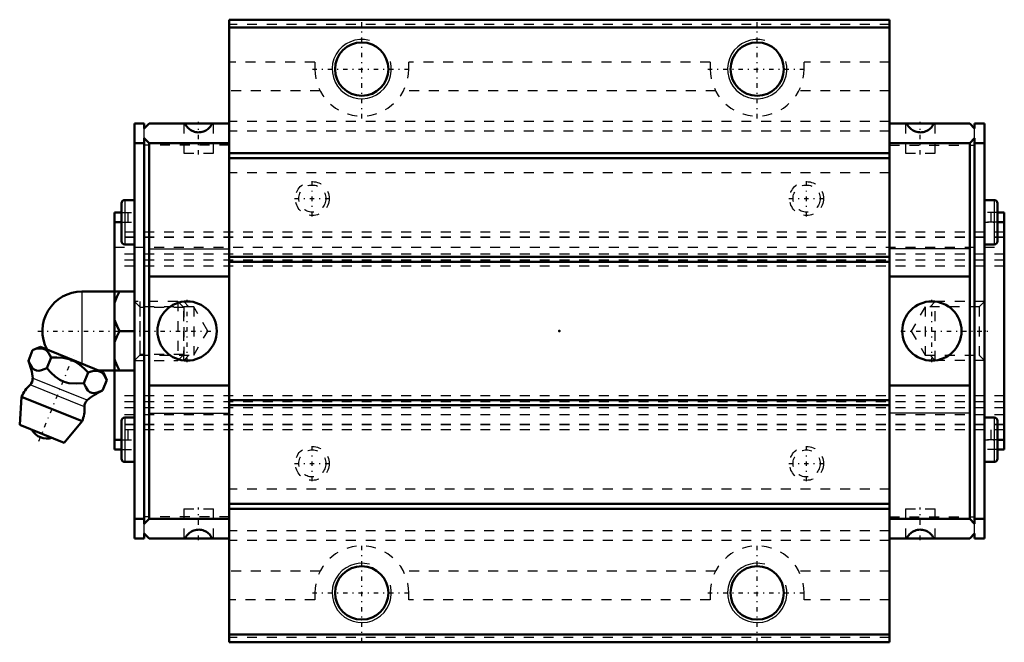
# Model space of a CAD drawing. Header units: millimetres. Extents: x -54.6 to 45, y -31.5 to 31.5.
import ezdxf

# ---------------------------------------------------------------- set-up
doc = ezdxf.new("R2010")
doc.units = ezdxf.units.MM
doc.linetypes.add('Center', pattern=[1.5, 0.45, -0.5, 0.05, -0.5])
doc.linetypes.add('Dashed', pattern=[2, 1, -1])
for name, color, linetype, lineweight in [('2d ConnectionPoints', 7, 'Continuous', 50), ('AM_0', 7, 'Continuous', 50), ('AM_4', 3, 'Continuous', 25), ('AM_5', 3, 'Continuous', 25), ('AM_7', 7, 'Center', 25), ('AM_9', 6, 'Dashed', 25)]:
    doc.layers.add(name, color=color, linetype=linetype, lineweight=lineweight)

# ---------------------------------------------------------------- blocks, each defined once
blk = doc.blocks.new('1_lpega3pbrycq09twtv1bafanv________0_in_HSR20LC1SS_GK__BLOCK_1B_M6F__4')
at = {"layer": 'AM_0'}
for p, q in [((-48.3, 4), (-43, 4)), ((-45, 4), (-45, -4)), ((-44.501, 0), (-43, 0)), ((-43, 0.725), (-43, -0.725)), ((-53.721, -3.002), (-53.289, -1.932)), ((-52.512, -1.602), (-53.289, -1.932)), ((-46.124, -4.183), (-52.512, -1.602)), ((-51.848, -3.759), (-51.415, -2.689)), ((-48.101, -5.273), (-47.668, -4.203)), ((-46.578, -4), (-43, -4)), ((-46.227, -6.03), (-45.795, -4.96)), ((-45.795, -4.96), (-46.124, -4.183)), ((-54.402, -6.667), (-54.6, -9.495)), ((-48.283, -9.139), (-54.402, -6.667)), ((-50.105, -11.311), (-54.6, -9.495)), ((-50.105, -11.311), (-48.283, -9.139))]:
    blk.add_line(p, q, dxfattribs=at)
for points in [[(-44.501, 4), (-44.787, 3.443), (-45, 2.855)], [(-45, 1.145), (-44.944, 0.96), (-44.749, 0.474), (-44.501, 0)], [(-44.501, 0), (-44.787, -0.557), (-45, -1.145)], [(-51.415, -2.689), (-51.675, -2.208), (-51.843, -2.012), (-52.035, -1.865), (-52.34, -1.755), (-52.694, -1.755), (-52.986, -1.821), (-53.289, -1.932)], [(-47.668, -4.203), (-48.068, -3.787), (-48.507, -3.416), (-49.035, -3.085), (-49.609, -2.848), (-50.214, -2.713), (-50.833, -2.668), (-51.415, -2.689)], [(-45, -2.855), (-44.944, -3.04), (-44.749, -3.526), (-44.501, -4)], [(-53.721, -3.002), (-53.541, -3.399), (-53.322, -3.742), (-53.138, -3.908), (-52.913, -4.002), (-52.667, -4.015), (-52.398, -3.965), (-51.848, -3.759)], [(-51.848, -3.759), (-51.417, -4.232), (-51.004, -4.618), (-50.532, -4.949), (-50.107, -5.144), (-49.638, -5.265), (-48.877, -5.317), (-48.101, -5.273)], [(-45.795, -4.96), (-46.055, -4.479), (-46.222, -4.283), (-46.414, -4.136), (-46.719, -4.026), (-47.073, -4.026), (-47.365, -4.092), (-47.668, -4.203)], [(-48.101, -5.273), (-47.921, -5.67), (-47.701, -6.013), (-47.517, -6.179), (-47.293, -6.273), (-47.046, -6.286), (-46.777, -6.236), (-46.227, -6.03)]]:
    blk.add_lwpolyline(points, dxfattribs=at)
for centre, radius, start, end in [((-48.3, 0), 4, 90, 207.98761), ((-59.266, -5.294), 6, 4.84478, 22.46932), ((-54.085, -4.855), 0.8, 311.97872, 4.84478), ((-51.343, -7.903), 3.3, 131.97872, 158), ((-43.831, -11.531), 6, 113.52853, 131.15522), ((-51.343, -7.903), 3.3, 338, 4.02128), ((-47.253, -7.616), 0.8, 131.15522, 184.02128), ((-51.814, -9.071), 1.82, 210.13419, 285.86581)]:
    blk.add_arc(centre, radius, start, end, dxfattribs=at)
at = {"layer": 'AM_4'}
for p, q in [((-48.3, 4), (-48.3, -3.304)), ((-47.779, -7.013), (-53.288, -4.788)), ((-48.051, -7.672), (-53.55, -5.45))]:
    blk.add_line(p, q, dxfattribs=at)
at = {"layer": 'AM_5', "linetype": 'Dashed'}
for p, q in [((-42.457, 3), (-42.457, -3)), ((-38, 2.387), (-42.457, 2.387)), ((-38, -2.386), (-42.457, -2.386))]:
    blk.add_line(p, q, dxfattribs=at)
at = {"layer": 'AM_7'}
for p, q in [((-52.765, 0), (-34.52, 0)), ((-52.655, -11.152), (-49.159, -2.5))]:
    blk.add_line(p, q, dxfattribs=at)
at = {"layer": 'AM_9'}
for p, q in [((-38.614, 3), (-43, 3)), ((-38, 2.387), (-38.614, 3)), ((-38.614, 3), (-38.614, -3)), ((-38, 2.387), (-38, -2.386)), ((-38.614, -3), (-38, -2.386)), ((-43, -3), (-38.614, -3))]:
    blk.add_line(p, q, dxfattribs=at)
blk = doc.blocks.new('2_HSR20LCSSB_M6F11_S_0_in_HSR20LC1SS_GK__BLOCK_1B_M6F__4')
at = {"layer": 'AM_0'}
for p, q in [((33.4, 31.5), (-33.4, 31.5)), ((-33.4, 31.5), (-33.4, -31.5)), ((33.4, 31.5), (33.4, -31.5)), ((33.4, 30.7), (-33.4, 30.7)), ((-43, 21), (-43, 0.725)), ((-42, 21), (-43, 21)), ((-42, 20.5), (-41.5, 21)), ((-42, 21), (-42, 20.5)), ((-33.4, 21), (-41.5, 21)), ((33.4, 21), (41.5, 21)), ((42, 20.5), (41.5, 21)), ((42, 21), (43, 21)), ((42, 21), (42, 20.5)), ((43, -21), (43, 21)), ((-42, 19), (-43, 19)), ((-42, 19.5), (-42, -19.5)), ((-41.5, 19), (-42, 19.5)), ((-41.5, -19), (-41.5, 19)), ((-33.4, 19), (-41.5, 19)), ((33.4, 19), (41.5, 19)), ((41.5, 19), (42, 19.5)), ((41.5, -19), (41.5, 19)), ((42, 19.5), (42, -19.5)), ((42, 19), (43, 19)), ((33.4, 18), (-33.4, 18)), ((33.4, 17.5), (-33.4, 17.5)), ((-43, 13.25), (-43.975, 13.25)), ((43.975, 13.25), (43, 13.25)), ((-45, 12), (-45, 4)), ((-45, 12), (-44.3, 12)), ((-44.3, 12.925), (-44.3, 9.075)), ((44.3, 12.925), (44.3, 9.075)), ((45, 12), (44.3, 12)), ((45, 12), (45, -12)), ((-45, 11), (-44.3, 11)), ((45, 11), (44.3, 11)), ((-43.975, 8.75), (-43, 8.75)), ((43, 8.75), (43.975, 8.75)), ((33.4, 7.5), (-33.4, 7.5)), ((33.4, 7), (-33.4, 7)), ((-41.5, 5.5), (-33.4, 5.5)), ((41.5, 5.5), (33.4, 5.5)), ((-43, -0.725), (-43, -21)), ((-45, -4), (-45, -12)), ((-41.5, -5.5), (-33.4, -5.5)), ((41.5, -5.5), (33.4, -5.5)), ((33.4, -7), (-33.4, -7)), ((33.4, -7.5), (-33.4, -7.5)), ((-43, -8.75), (-43.975, -8.75)), ((43.975, -8.75), (43, -8.75)), ((-44.3, -9.075), (-44.3, -12.925)), ((44.3, -9.075), (44.3, -12.925)), ((-45, -11), (-44.3, -11)), ((45, -11), (44.3, -11)), ((-45, -12), (-44.3, -12)), ((45, -12), (44.3, -12)), ((-43.975, -13.25), (-43, -13.25)), ((43, -13.25), (43.975, -13.25)), ((33.4, -17.5), (-33.4, -17.5)), ((33.4, -18), (-33.4, -18)), ((-42, -19), (-43, -19)), ((-42, -19.5), (-41.5, -19)), ((-33.4, -19), (-41.5, -19)), ((33.4, -19), (41.5, -19)), ((42, -19.5), (41.5, -19)), ((42, -19), (43, -19)), ((-42, -20.5), (-42, -21)), ((-41.5, -21), (-42, -20.5)), ((41.5, -21), (42, -20.5)), ((42, -20.5), (42, -21)), ((-42, -21), (-43, -21)), ((-33.4, -21), (-41.5, -21)), ((33.4, -21), (41.5, -21)), ((42, -21), (43, -21)), ((33.4, -30.7), (-33.4, -30.7)), ((33.4, -31.5), (-33.4, -31.5))]:
    blk.add_line(p, q, dxfattribs=at)
for points in [[(-37.875, 21), (-37.817, 20.882), (-37.75, 20.77), (-37.673, 20.665), (-37.587, 20.566), (-37.492, 20.475), (-37.391, 20.393), (-37.282, 20.32), (-37.167, 20.257), (-37.048, 20.204), (-36.924, 20.161), (-36.797, 20.13), (-36.668, 20.109), (-36.537, 20.1), (-36.406, 20.103), (-36.276, 20.117), (-36.148, 20.142), (-36.022, 20.178), (-35.9, 20.225), (-35.782, 20.283), (-35.67, 20.35), (-35.565, 20.427), (-35.466, 20.513), (-35.375, 20.608), (-35.293, 20.709), (-35.22, 20.818), (-35.157, 20.933), (-35.125, 21)], [(37.875, 21), (37.817, 20.882), (37.75, 20.77), (37.673, 20.665), (37.587, 20.566), (37.492, 20.475), (37.391, 20.393), (37.282, 20.32), (37.167, 20.257), (37.048, 20.204), (36.924, 20.161), (36.797, 20.13), (36.668, 20.109), (36.537, 20.1), (36.406, 20.103), (36.276, 20.117), (36.148, 20.142), (36.022, 20.178), (35.9, 20.225), (35.782, 20.283), (35.67, 20.35), (35.565, 20.427), (35.466, 20.513), (35.375, 20.608), (35.293, 20.709), (35.22, 20.818), (35.157, 20.933), (35.125, 21)], [(-35.125, -21), (-35.183, -20.882), (-35.25, -20.77), (-35.327, -20.665), (-35.413, -20.566), (-35.508, -20.475), (-35.609, -20.393), (-35.718, -20.32), (-35.833, -20.257), (-35.952, -20.204), (-36.076, -20.161), (-36.203, -20.13), (-36.332, -20.109), (-36.463, -20.1), (-36.594, -20.103), (-36.724, -20.117), (-36.852, -20.142), (-36.978, -20.178), (-37.1, -20.225), (-37.218, -20.283), (-37.33, -20.35), (-37.435, -20.427), (-37.534, -20.513), (-37.625, -20.608), (-37.707, -20.709), (-37.78, -20.818), (-37.843, -20.933), (-37.875, -21)], [(35.125, -21), (35.183, -20.882), (35.25, -20.77), (35.327, -20.665), (35.413, -20.566), (35.508, -20.475), (35.609, -20.393), (35.718, -20.32), (35.833, -20.257), (35.952, -20.204), (36.076, -20.161), (36.203, -20.13), (36.332, -20.109), (36.463, -20.1), (36.594, -20.103), (36.724, -20.117), (36.852, -20.142), (36.978, -20.178), (37.1, -20.225), (37.218, -20.283), (37.33, -20.35), (37.435, -20.427), (37.534, -20.513), (37.625, -20.608), (37.707, -20.709), (37.78, -20.818), (37.843, -20.933), (37.875, -21)]]:
    blk.add_lwpolyline(points, dxfattribs=at)
for centre, radius in [((-20, 26.5), 2.7), ((20, 26.5), 2.7), ((-37.67, 0), 3), ((37.67, 0), 3), ((-20, -26.5), 2.7), ((20, -26.5), 2.7)]:
    blk.add_circle(centre, radius, dxfattribs=at)
for centre, start, end in [((-43.975, 12.925), 90, 180), ((43.975, 12.925), 0, 90), ((-43.975, 9.075), 180, 270), ((43.975, 9.075), 270, 360), ((-43.975, -9.075), 90, 180), ((43.975, -9.075), 0, 90), ((-43.975, -12.925), 180, 270), ((43.975, -12.925), 270, 360)]:
    blk.add_arc(centre, 0.325, start, end, dxfattribs=at)
at = {"layer": 'AM_4'}
for p, q in [((-43.975, 13.25), (-43.975, 8.75)), ((43.975, 13.25), (43.975, 8.75)), ((-41.5, 8.3), (-33.4, 8.3)), ((41.5, 8.3), (33.4, 8.3)), ((-43.975, -8.75), (-43.975, -13.25)), ((-41.5, -8.3), (-33.4, -8.3)), ((41.5, -8.3), (33.4, -8.3)), ((43.975, -8.75), (43.975, -13.25))]:
    blk.add_line(p, q, dxfattribs=at)
at = {"layer": 'AM_5', "linetype": 'Dashed'}
for p, q in [((-38, -3), (-38, 3)), ((-37.5, 2.458), (-38, 3)), ((37.5, 2.458), (38, 3)), ((38, -3), (38, 3)), ((43, 3), (38, 3)), ((-37.5, -2.458), (-38, -3)), ((37.5, -2.458), (38, -3)), ((43, -3), (38, -3))]:
    blk.add_line(p, q, dxfattribs=at)
at = {"layer": 'AM_5'}
for centre in [(-20, 26.5), (20, 26.5), (-20, -26.5), (20, -26.5)]:
    blk.add_arc(centre, 3, 75, 15, dxfattribs=at)
at = {"layer": 'AM_7'}
for p, q in [((-20, 21.512), (-20, 31.488)), ((20, 21.512), (20, 31.488)), ((-24.988, 26.5), (-15.012, 26.5)), ((15.012, 26.5), (24.988, 26.5)), ((-36.5, 17.85), (-36.5, 21.15)), ((36.5, 17.85), (36.5, 21.15)), ((-25, 11.599), (-25, 15.201)), ((25, 11.599), (25, 15.201)), ((-26.801, 13.4), (-23.199, 13.4)), ((23.199, 13.4), (26.801, 13.4)), ((-44.365, 11), (-42.935, 11)), ((42.935, 11), (44.365, 11)), ((-37.67, -3.15), (-37.67, 3.15)), ((37.67, -3.15), (37.67, 3.15)), ((34.52, 0), (43.371, 0)), ((-44.365, -11), (-42.935, -11)), ((-25, -15.201), (-25, -11.599)), ((25, -15.201), (25, -11.599)), ((42.935, -11), (44.365, -11)), ((-26.801, -13.4), (-23.199, -13.4)), ((23.199, -13.4), (26.801, -13.4)), ((-36.5, -21.15), (-36.5, -17.85)), ((36.5, -21.15), (36.5, -17.85)), ((-20, -31.488), (-20, -21.512)), ((20, -31.488), (20, -21.512)), ((-24.988, -26.5), (-15.012, -26.5)), ((15.012, -26.5), (24.988, -26.5))]:
    blk.add_line(p, q, dxfattribs=at)
at = {"layer": 'AM_9'}
for p, q in [((33.4, 31), (-33.4, 31)), ((-24.75, 27.194), (-33.4, 27.194)), ((-24.75, 27.194), (-24.75, 26.5)), ((-15.25, 26.5), (-15.25, 27.194)), ((15.25, 27.194), (-15.25, 27.194)), ((15.25, 27.194), (15.25, 26.5)), ((33.4, 27.194), (24.75, 27.194)), ((24.75, 26.5), (24.75, 27.194)), ((-24.207, 24.294), (-33.4, 24.294)), ((15.793, 24.294), (-15.793, 24.294)), ((33.4, 24.294), (24.207, 24.294)), ((-38, 21), (-38, 18)), ((-35, 18), (-35, 21)), ((33.4, 21.197), (-33.4, 21.197)), ((35, 21), (35, 18)), ((38, 18), (38, 21)), ((-42, 19.5), (-42, 20.5)), ((33.4, 20.23), (-33.4, 20.23)), ((42, 19.5), (42, 20.5)), ((-33.4, 18.8), (-42, 18.8)), ((-38, 18), (-35, 18)), ((33.4, 18.8), (42, 18.8)), ((35, 18), (38, 18)), ((33.4, 16), (-33.4, 16)), ((-44.3, 12), (-43, 12)), ((-43.65, 12), (-43.65, 10)), ((44.3, 12), (43, 12)), ((43.65, 12), (43.65, 10)), ((-44.3, 11), (-43, 11)), ((44.3, 11), (43, 11)), ((45, 10), (-45, 10)), ((45, 9.484), (-45, 9.484)), ((45, 9.471), (-45, 9.471)), ((-45, 8.483), (45, 8.483)), ((45, 7.784), (-45, 7.784)), ((45, 7.767), (-45, 7.767)), ((45, 7.16), (-45, 7.16)), ((45, 6.55), (-45, 6.55)), ((-42.459, 2.458), (-43, 3)), ((43, 3), (42.459, 2.458)), ((-37, 2.458), (-42.459, 2.458)), ((-42.459, 2.458), (-42.459, -2.458)), ((-35.581, 0), (-37, 2.458)), ((-37, 2.458), (-37, -2.458)), ((37, 2.458), (35.581, 0)), ((42.459, 2.458), (37, 2.458)), ((37, 2.458), (37, -2.458)), ((42.459, 2.458), (42.459, -2.458)), ((-37, -2.458), (-35.581, 0)), ((35.581, 0), (37, -2.458)), ((-43, -3), (-42.459, -2.458)), ((-42.459, -2.458), (-37, -2.458)), ((37, -2.458), (42.459, -2.458)), ((42.459, -2.458), (43, -3)), ((45, -6.55), (-45, -6.55)), ((45, -7.16), (-45, -7.16)), ((45, -7.767), (-45, -7.767)), ((45, -7.784), (-45, -7.784)), ((45, -8.483), (-45, -8.483)), ((45, -9.471), (-45, -9.471)), ((45, -9.484), (-45, -9.484)), ((45, -10), (-45, -10)), ((-43.65, -10), (-43.65, -12)), ((43.65, -10), (43.65, -12)), ((-44.3, -11), (-43, -11)), ((44.3, -11), (43, -11)), ((-44.3, -12), (-43, -12)), ((44.3, -12), (43, -12)), ((33.4, -16), (-33.4, -16)), ((-33.4, -18.8), (-42, -18.8)), ((-38, -18), (-35, -18)), ((-38, -18), (-38, -21)), ((-35, -21), (-35, -18)), ((33.4, -18.8), (42, -18.8)), ((35, -18), (38, -18)), ((35, -18), (35, -21)), ((38, -21), (38, -18)), ((-42, -20.5), (-42, -19.5)), ((42, -20.5), (42, -19.5)), ((33.4, -20.23), (-33.4, -20.23)), ((33.4, -21.197), (-33.4, -21.197)), ((-24.207, -24.294), (-33.4, -24.294)), ((15.793, -24.294), (-15.793, -24.294)), ((33.4, -24.294), (24.207, -24.294)), ((-24.75, -26.5), (-24.75, -27.194)), ((-15.25, -27.194), (-15.25, -26.5)), ((15.25, -26.5), (15.25, -27.194)), ((24.75, -27.194), (24.75, -26.5)), ((-24.75, -27.194), (-33.4, -27.194)), ((15.25, -27.194), (-15.25, -27.194)), ((33.4, -27.194), (24.75, -27.194)), ((33.4, -31), (-33.4, -31))]:
    blk.add_line(p, q, dxfattribs=at)
for centre, radius in [((-25, 13.4), 1.715), ((25, 13.4), 1.715), ((-25, 13.4), 1.372), ((25, 13.4), 1.372), ((-25, -13.4), 1.715), ((25, -13.4), 1.715), ((-25, -13.4), 1.372), ((25, -13.4), 1.372)]:
    blk.add_circle(centre, radius, dxfattribs=at)
for centre, start, end in [((-20, 26.5), 180, 0), ((20, 26.5), 180, 0), ((-20, -26.5), 0, 180), ((20, -26.5), 0, 180)]:
    blk.add_arc(centre, 4.75, start, end, dxfattribs=at)

msp = doc.modelspace()

# ---------------------------------------------------------------- linework, layer by layer
at = {"layer": '2d ConnectionPoints'}
for p in [(-43, 0), (0, 0), (43, 0)]:
    msp.add_point(p, dxfattribs=at)

# ---------------------------------------------------------------- block references
for name in ['2_HSR20LCSSB_M6F11_S_0_in_HSR20LC1SS_GK__BLOCK_1B_M6F__4', '1_lpega3pbrycq09twtv1bafanv________0_in_HSR20LC1SS_GK__BLOCK_1B_M6F__4']:
    msp.add_blockref(name, (0, 0))

doc.saveas('drawing.dxf')
